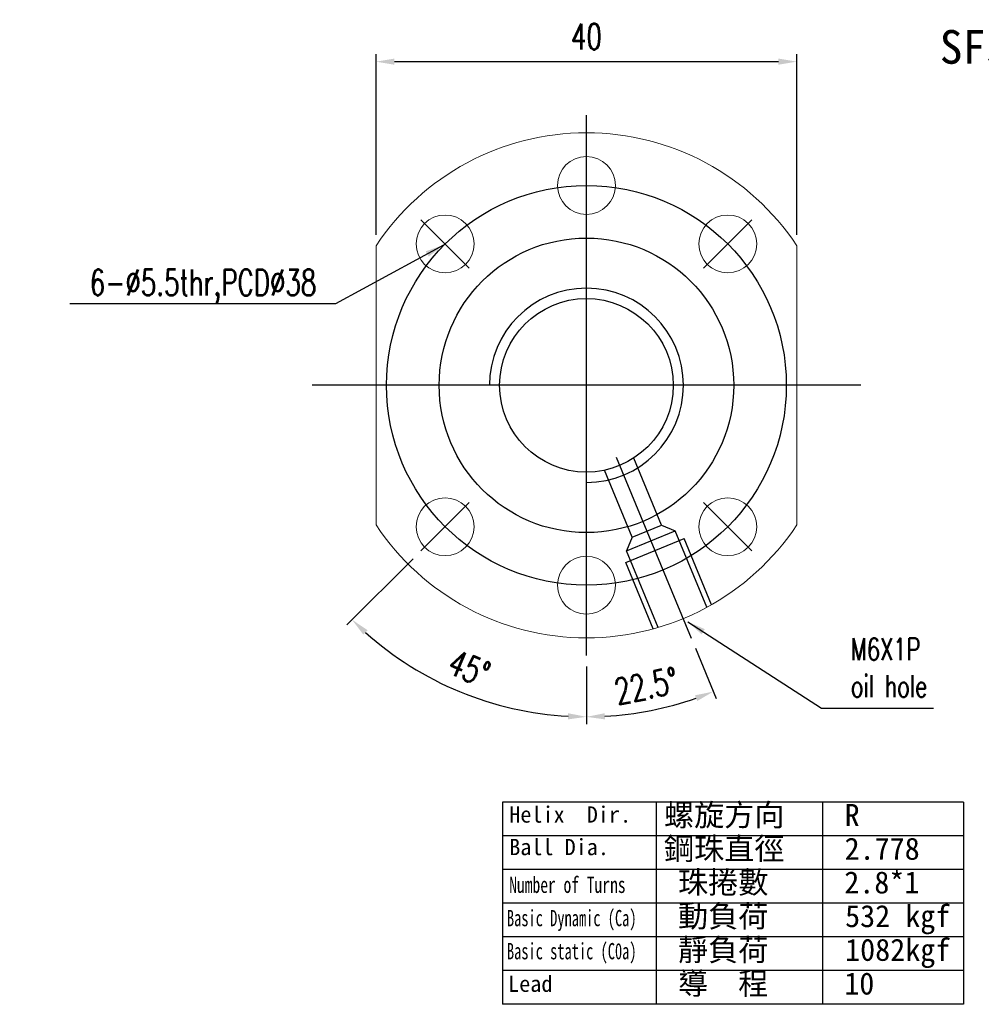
# Model space of a CAD drawing. Header units: millimetres. Extents: x -98 to 72, y -1050 to -956.
# Tile 1 of 47: x -98 to -7, y -1050 to -956. Entities that reach past the tile are written whole.
import ezdxf
from ezdxf.enums import TextEntityAlignment as Align

# ---------------------------------------------------------------- set-up
doc = ezdxf.new("R2010")
doc.units = ezdxf.units.MM
doc.header["$LTSCALE"] = 0.1
doc.layers.get('0').update_dxf_attribs({"linetype": 'CONTINUOUS'})
doc.layers.get('Defpoints').update_dxf_attribs({"linetype": 'CONTINUOUS'})
doc.layers.add('CHA', color=7, linetype='CONTINUOUS')
doc.styles.add('DIM-7', font='SIMPLEX.shx', dxfattribs={"width": 0.7, "bigfont": 'chineset.shx'})
doc.styles.add('T', font='kaiu.ttf')
doc.dimstyles.new('CNS', dxfattribs={"dimtxt": 3.5, "dimasz": 2.5, "dimexe": 1, "dimexo": 1.5, "dimgap": 0.09, "dimtad": 0, "dimdsep": 46, "dimtxsty": 'DIM-7', "dimcen": 0.09, "dimclrd": 1, "dimclre": 1, "dimclrt": 4, "dimadec": 0, "dimazin": 0, "dimtfac": 1, "dimtix": 1, "dimtmove": 2, "dimatfit": 3, "dimfxl": 0, "dimtvp": 0.971429, "dimtolj": 1, "dimarcsym": 0})

# ---------------------------------------------------------------- blocks, each defined once
blk = doc.blocks.new('*D67')
at = {"color": 0, "lineweight": -2}
for p, q in [((-64.481, -976.363), (-64.481, -959.215)), ((-62.731, -959.915), (-26.231, -959.915)), ((-24.481, -976.363), (-24.481, -959.215))]:
    blk.add_line(p, q, dxfattribs=at)
at = {"color": 0}
for points in [[(-62.731, -959.624), (-62.731, -960.207), (-64.481, -959.915)], [(-26.231, -959.624), (-26.231, -960.207), (-24.481, -959.915)]]:
    blk.add_solid(points, dxfattribs=at)
at = {"layer": 'Defpoints', "color": 0}
for p in [(-24.481, -959.915), (-64.481, -977.413), (-24.481, -977.413)]:
    blk.add_point(p, dxfattribs=at)
at = {"color": 0, "insert": (-44.481, -957.535), "char_height": 2.45, "attachment_point": 5, "style": 'DIM-7'}
blk.add_mtext('\\A1;40', dxfattribs=at)
blk = doc.blocks.new('*D72')
at = {"color": 0, "lineweight": -2}
for p, q in [((-34.129, -1015.67), (-32.156, -1020.434)), ((-44.481, -1017.395), (-44.481, -1022.886))]:
    blk.add_line(p, q, dxfattribs=at)
blk.add_arc((-44.481, -990.679), 31.506, 273.18286, 289.31714, dxfattribs=at)
at = {"color": 0}
for points in [[(-34.163, -1020.139), (-33.955, -1020.684), (-32.424, -1019.787)], [(-42.724, -1022.428), (-42.74, -1021.845), (-44.481, -1022.186)]]:
    blk.add_solid(points, dxfattribs=at)
at = {"layer": 'Defpoints', "color": 0}
for p in [(-44.481, -965.014), (-41.651, -997.512), (-34.531, -1014.7), (-44.481, -1016.345), (-40.369, -1021.916)]:
    blk.add_point(p, dxfattribs=at)
at = {"color": 0, "insert": (-38.799, -1019.246), "char_height": 2.45, "attachment_point": 5, "rotation": 11.25, "style": 'DIM-7'}
blk.add_mtext('\\A1;22.5°', dxfattribs=at)
blk = doc.blocks.new('*D75')
at = {"color": 0, "lineweight": -2}
for p, q in [((-60.957, -1007.155), (-67.254, -1013.452)), ((-44.481, -1017.395), (-44.481, -1022.886))]:
    blk.add_line(p, q, dxfattribs=at)
blk.add_arc((-44.481, -990.679), 31.506, 228.18286, 266.81714, dxfattribs=at)
at = {"color": 0}
for points in [[(-65.689, -1014.372), (-65.288, -1013.948), (-66.759, -1012.957)], [(-46.222, -1021.845), (-46.238, -1022.428), (-44.481, -1022.186)]]:
    blk.add_solid(points, dxfattribs=at)
at = {"layer": 'Defpoints', "color": 0}
for p in [(-44.481, -965.014), (-55.618, -1001.816), (-60.214, -1006.412), (-44.481, -1016.345), (-60.234, -1017.964)]:
    blk.add_point(p, dxfattribs=at)
at = {"color": 0, "insert": (-55.627, -1017.588), "char_height": 2.45, "attachment_point": 5, "rotation": 337.5, "style": 'DIM-7'}
blk.add_mtext('\\A1;45°', dxfattribs=at)

msp = doc.modelspace()

# ---------------------------------------------------------------- linework, layer by layer
for p, q in [((-44.481, -1016.345), (-44.481, -965.014)), ((-55.618, -979.542), (-60.214, -974.946)), ((-33.344, -979.542), (-28.748, -974.946)), ((-18.398, -990.679), (-70.564, -990.679)), ((-41.651, -997.512), (-34.531, -1014.7)), ((-37.355, -1003.963), (-39.991, -997.6)), ((-40.127, -1005.111), (-42.762, -998.748)), ((-55.618, -1001.816), (-60.214, -1006.412)), ((-33.344, -1001.816), (-28.748, -1006.412)), ((-40.127, -1005.111), (-37.355, -1003.963)), ((-37.355, -1003.963), (-36.048, -1004.504)), ((-40.668, -1006.418), (-36.048, -1004.504)), ((-33.037, -1011.775), (-36.048, -1004.504)), ((-40.747, -1007.533), (-35.204, -1005.237)), ((-40.127, -1005.111), (-40.668, -1006.418)), ((-32.597, -1011.53), (-35.204, -1005.237)), ((-37.656, -1013.688), (-40.668, -1006.418)), ((-38.14, -1013.826), (-40.747, -1007.533)), ((-8.649, -1030.292), (-52.454, -1030.292)), ((-52.454, -1030.292), (-52.454, -1049.508)), ((-37.852, -1030.292), (-37.852, -1049.508)), ((-22.051, -1030.292), (-22.051, -1049.508)), ((-8.649, -1030.292), (-8.649, -1049.508)), ((-8.649, -1033.495), (-52.454, -1033.495)), ((-8.649, -1036.698), (-52.454, -1036.698)), ((-8.649, -1039.9), (-52.454, -1039.9)), ((-8.649, -1043.103), (-52.454, -1043.103)), ((-8.649, -1046.305), (-52.454, -1046.305)), ((-8.649, -1049.508), (-52.454, -1049.508))]:
    msp.add_line(p, q)
at = {"linetype": 'Continuous', "lineweight": 13}
for p, q in [((-64.481, -1003.946), (-64.481, -977.413)), ((-24.481, -1003.946), (-24.481, -977.413))]:
    msp.add_line(p, q, dxfattribs=at)
for centre in [(-44.481, -971.679), (-57.916, -977.244), (-31.046, -977.244), (-57.916, -1004.114), (-31.046, -1004.114), (-44.481, -1009.679)]:
    msp.add_circle(centre, 2.75, dxfattribs=at)
for radius in [19, 14, 8.25]:
    msp.add_circle((-44.481, -990.679), radius)
for start, end in [(33.55731, 146.44269), (213.55731, 326.44269)]:
    msp.add_arc((-44.481, -990.679), 24, start, end, dxfattribs=at)
msp.add_arc((-44.481, -990.679), 9.225, 270, 180)

# ---------------------------------------------------------------- texts
at = {"style": 'T'}
for s, height, p in [('螺旋方向', 2.1, (-37.11, -1032.566)), ('Helix  Dir.', 1.54829, (-51.818, -1032.241)), ('R', 2.1, (-19.943, -1032.566)), ('Ball Dia.', 1.5483, (-51.818, -1035.333)), ('鋼珠直徑', 2.1, (-37.11, -1035.768)), ('2.778', 2.1, (-19.943, -1035.768)), ('珠捲數', 2.1, (-35.777, -1038.971)), ('2.8*1', 2.1, (-19.975, -1038.971)), ('動負荷', 2.1, (-35.777, -1042.173)), ('532 kgf', 2.1, (-19.894, -1042.173)), ('靜負荷', 2.1, (-35.777, -1045.376)), ('1082kgf', 2.1, (-19.894, -1045.376)), ('導  程', 2.1, (-35.777, -1048.579)), ('Lead', 1.5483, (-51.928, -1048.326)), ('10', 2.1, (-19.975, -1048.579))]:
    msp.add_text(s, height=height, dxfattribs=at).set_placement(p)
for s, width, p in [('Number of Turns', 0.7, (-51.818, -1038.923)), ('Basic Dynamic (Ca)', 0.65, (-52.039, -1042.087)), ('Basic static (C0a)', 0.65, (-52.039, -1045.231))]:
    msp.add_text(s, height=1.54829, dxfattribs=dict(at, width=width)).set_placement(p)
at = {"insert": (-70.152, -982.875), "char_height": 2.45, "width": 33.33269, "attachment_point": 9, "style": 'DIM-7'}
msp.add_mtext('{\\H1.00001x;6-%%C5.5thr,\\H0.99999x;PCD%%C38}', dxfattribs=at)
at = {"insert": (-19.343, -1020.315), "char_height": 2.1, "attachment_point": 7, "style": 'DIM-7'}
msp.add_mtext('\\A1;M6X1P\\Poil hole', dxfattribs=at)
at = {"layer": 'CHA', "color": 7, "style": 'T'}
msp.add_text('SFJ1610', height=3.2, dxfattribs=at).set_placement((-3.286, -958.515), align=Align.MIDDLE)

# ---------------------------------------------------------------- dimensions: what is measured, and where the dimension line sits
dim = msp.add_linear_dim(base=(-24.481, -959.915), p1=(-64.481, -977.413), p2=(-24.481, -977.413), dimstyle='CNS', override={"dimscale": 0.7, "dimtoh": 1, "dimclrd": 0, "dimclre": 0, "dimclrt": 0, "dimtmove": 1})
dim.commit()
dim.dimension.update_dxf_attribs({"geometry": '*D67', "text_midpoint": (-44.481, -957.535)})
for base, line1, override, picture, middle in [((-60.234, -1017.964), ((-55.618, -1001.816), (-60.214, -1006.412)), {"dimscale": 0.7, "dimclrd": 0, "dimclre": 0, "dimclrt": 0}, '*D75', (-55.627, -1017.588)), ((-40.369, -1021.916), ((-41.651, -997.512), (-34.531, -1014.7)), {"dimscale": 0.7, "dimclrd": 0, "dimclre": 0, "dimclrt": 0, "dimadec": 1}, '*D72', (-38.799, -1019.246))]:
    dim = msp.add_angular_dim_2l(base=base, line1=line1, line2=((-44.481, -1016.345), (-44.481, -965.014)), dimstyle='CNS', override=override)
    dim.commit()
    dim.dimension.update_dxf_attribs({"geometry": picture, "text_midpoint": middle})

# ---------------------------------------------------------------- leaders
at = {"annotation_type": 0, "has_hookline": 1}
for points, override, hookline_direction, text_width in [([(-58.075, -977.352), (-68.339, -982.938), (-70.089, -982.938)], {"dimscale": 0.7, "dimgap": 0.09, "dimtad": 1, "dimtoh": 1, "dimclrd": 0, "dimtmove": 1}, 1, 23.438), ([(-34.857, -1013.142), (-22.143, -1021.365), (-20.393, -1021.365)], {"dimscale": 0.7, "dimgap": 1.5, "dimtad": 1, "dimclrd": 0}, 0, 7.84)]:
    msp.add_leader(points, dimstyle='CNS', override=override, dxfattribs=dict(at, hookline_direction=hookline_direction, text_width=text_width))

doc.saveas('drawing.dxf')
